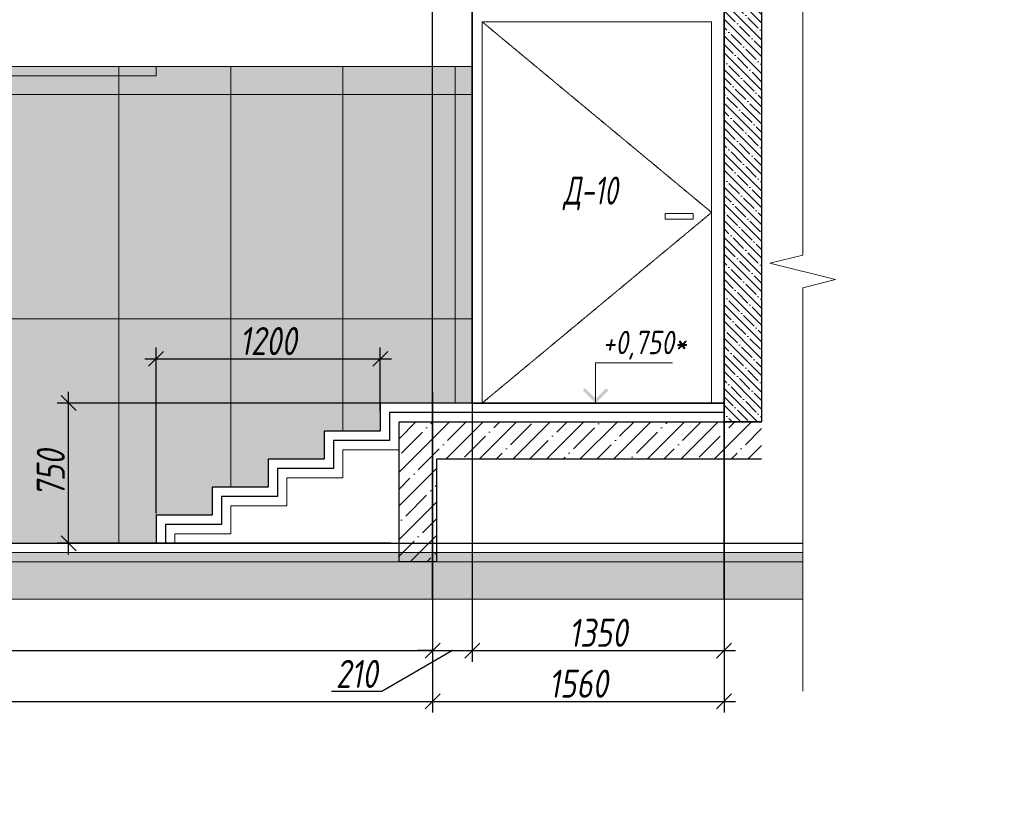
# Model space of a CAD drawing. Header units: millimetres. Extents: x -521669 to 178656, y -69521 to 500758.
# Tile 32 of 256: x -411556 to -406286, y 459615 to 463754. Entities that reach past the tile are written whole.
import ezdxf
from ezdxf import colors
from ezdxf.entities.mleader import LeaderData, LeaderLine
from ezdxf.math import Vec2, Vec3

# ---------------------------------------------------------------- set-up
doc = ezdxf.new("R2010")
doc.units = ezdxf.units.MM
doc.linetypes.add('( Hidden )', pattern=[0.375, 0.25, -0.125])
doc.linetypes.add('DASHDOT', pattern=[25.4, 12.7, -6.35, 0, -6.35])
doc.layers.get('Defpoints').update_dxf_attribs({"color": 31})
for name, color, linetype, lineweight in [('A-DETL-GENF', 7, 'Continuous', 5), ('dim_obm', 94, 'Continuous', 9), ('dim_razv', 93, 'DASHDOT', 9), ('wall_obm', 172, 'Continuous', 40), ('Двери', 7, 'Continuous', 5), ('Отделка стен', 253, 'Continuous', 0)]:
    doc.layers.add(name, color=color, linetype=linetype, lineweight=lineweight)
doc.styles.add('fl_iso paper', font='isocpeur.ttf', dxfattribs={"width": 0.8, "oblique": 10})
doc.styles.add('In tre', font='isocpeur.ttf', dxfattribs={"width": 0.8, "oblique": 10})
doc.dimstyles.new('In tre 1_50', dxfattribs={"dimtxt": 150, "dimasz": 80, "dimexe": 60, "dimexo": 10, "dimgap": 20, "dimtad": 1, "dimdec": 0, "dimrnd": 5, "dimzin": 0, "dimdsep": 46, "dimtxsty": 'fl_iso paper', "dimblk": 'OBLIQUE', "dimcen": 0, "dimdle": 60, "dimadec": 0, "dimazin": 0, "dimtfac": 1, "dimtdec": 0, "dimtofl": 0, "dimtmove": 1, "dimatfit": 1, "dimfxl": 40, "dimtolj": 1, "dimtzin": 0, "dimarcsym": 1})
pattern_1 = [(352.5, (-529321.89, 450562.86), (100.42605, 107.2144), [0, -115.824, 0, -129.54, 0, -123.825]), (322.5, (-529321.89, 450562.86), (247.41986, 56.70328), [0, -62.484, 0, -104.394, 0, -40.005]), (282.5, (-529388.16, 450629.14), (168.0997, -167.48995), [0, -38.1, 0, -137.16, 0, -179.07]), (272.5, (-529388.16, 450629.14), (209.26523, -114.68433), [0, -19.05, 0, -89.916, 0, -102.87])]

# ---------------------------------------------------------------- blocks, each defined once
blk = doc.blocks.new('*U11937')
at = {"color": 0, "linetype": 'ByBlock', "lineweight": -2}
for p, q in [((0, 0), (-6, 0)), ((80.34, 0), (0, 0)), ((167.69, 0), (87.34, 0)), ((167.69, 0), (173.69, 0))]:
    blk.add_line(p, q, dxfattribs=at)
blk.add_lwpolyline([(87.34, 0), (85.59, -7), (82.09, 7), (80.34, 0)], dxfattribs=at)
blk = doc.blocks.new('*U12430')
at = {"layer": 'A-DETL-GENF'}
h = blk.add_hatch(dxfattribs=at)
h.set_pattern_fill('ANSI35', color=256, scale=10, style=0)
h.set_pattern_definition([(45, (40480.45, 4e-10), (-44.90128, 44.90128), []), (45, (40525.35, 4e-10), (-44.90128, 44.90128), [79.375, -15.875, 0, -15.875])])
h.paths.add_polyline_path([(0, -100), (40900.9, -100), (40900.9, -50), (0, -50)])
h = blk.add_hatch(dxfattribs=at)
h.set_pattern_fill('ANSI35', color=256, scale=20, style=0)
h.set_pattern_definition([(45, (40480.45, 4e-10), (-89.80256, 89.80256), []), (45, (40570.25, 4e-10), (-89.80256, 89.80256), [158.75, -31.75, 0, -31.75])])
h.paths.add_polyline_path([(0, -300), (40900.9, -300), (40900.9, -100), (0, -100)])
at = {"lineweight": 13}
blk.add_lwpolyline([(0, -50), (40900.9, -50), (40900.9, 0), (0, 0)], close=True, dxfattribs=at)
at = {"lineweight": 30}
blk.add_lwpolyline([(0, 0), (40900.9, 0)], dxfattribs=at)
at = {"layer": 'A-DETL-GENF'}
for points in [[(0, -100), (40900.9, -100), (40900.9, -50), (0, -50)], [(0, -300), (40900.9, -300), (40900.9, -100), (0, -100)]]:
    blk.add_lwpolyline(points, close=True, dxfattribs=at)
blk = doc.blocks.new('*U12440')
at = {"layer": 'A-DETL-GENF'}
h = blk.add_hatch(dxfattribs=at)
h.set_pattern_fill('ANSI35', color=256, scale=10, style=0)
h.set_pattern_definition([(45, (0, 1730.735), (-44.9013, 44.9013), []), (45, (44.9, 1730.735), (-44.9013, 44.9013), [79.375, -15.875, 0, -15.875])])
h.paths.add_polyline_path([(0, 0), (200, 0), (200, 2350.1), (0, 2350.1)])
at = {"layer": 'A-DETL-GENF', "lineweight": 30}
blk.add_lwpolyline([(0, 0), (200, 0), (200, 2350.1), (0, 2350.1)], close=True, dxfattribs=at)
blk = doc.blocks.new('_Oblique')
at = {"color": 0, "linetype": 'ByBlock', "lineweight": -2}
blk.add_line((-0.5, -0.5), (0.5, 0.5), dxfattribs=at)
blk = doc.blocks.new('*D12328')
at = {"layer": 'Defpoints', "color": 0, "linetype": 'ByBlock', "transparency": 16777216}
for p in [(-427755.6, 460978.1), (-409345.6, 460754.8), (-409345.6, 460107)]:
    blk.add_point(p, dxfattribs=at)
at = {"layer": 'dim_razv', "color": 0, "linetype": 'ByBlock', "lineweight": -2, "transparency": 16777216}
for p, q in [((-427755.6, 460968.1), (-427755.6, 460047)), ((-409345.6, 460744.8), (-409345.6, 460047)), ((-427815.6, 460107), (-409285.6, 460107))]:
    blk.add_line(p, q, dxfattribs=at)
at = {"layer": 'dim_razv', "color": 0, "linetype": 'ByBlock', "lineweight": -2, "transparency": 16777216, "xscale": 80, "yscale": 80, "zscale": 80, "rotation": 180}
blk.add_blockref('_Oblique', (-427755.6, 460107), dxfattribs=at)
at = {"layer": 'dim_razv', "color": 0, "linetype": 'ByBlock', "lineweight": -2, "transparency": 16777216, "xscale": 80, "yscale": 80, "zscale": 80}
blk.add_blockref('_Oblique', (-409345.6, 460107), dxfattribs=at)
at = {"layer": 'dim_razv', "color": 0, "linetype": 'ByBlock', "transparency": 16777216, "insert": (-418550.6, 460202), "char_height": 150, "attachment_point": 5, "style": 'fl_iso paper'}
blk.add_mtext('\\A1;18410', dxfattribs=at)
blk = doc.blocks.new('*D12407')
at = {"layer": 'Defpoints', "color": 0, "linetype": 'ByBlock', "transparency": 16777216}
for p in [(-417487.5, 461203.2), (-409345.6, 461088.9), (-409345.6, 460379.1)]:
    blk.add_point(p, dxfattribs=at)
at = {"layer": 'dim_razv', "color": 0, "linetype": 'ByBlock', "lineweight": -2, "transparency": 16777216}
for p, q in [((-417487.5, 461193.2), (-417487.5, 460319.1)), ((-409345.6, 461078.9), (-409345.6, 460319.1)), ((-417547.5, 460379.1), (-409285.6, 460379.1))]:
    blk.add_line(p, q, dxfattribs=at)
at = {"layer": 'dim_razv', "color": 0, "linetype": 'ByBlock', "lineweight": -2, "transparency": 16777216, "xscale": 80, "yscale": 80, "zscale": 80, "rotation": 180}
blk.add_blockref('_Oblique', (-417487.5, 460379.1), dxfattribs=at)
at = {"layer": 'dim_razv', "color": 0, "linetype": 'ByBlock', "lineweight": -2, "transparency": 16777216, "xscale": 80, "yscale": 80, "zscale": 80}
blk.add_blockref('_Oblique', (-409345.6, 460379.1), dxfattribs=at)
at = {"layer": 'dim_razv', "color": 0, "linetype": 'ByBlock', "transparency": 16777216, "insert": (-413416.5, 460474.1), "char_height": 150, "attachment_point": 5, "style": 'fl_iso paper'}
blk.add_mtext('\\A1;8140', dxfattribs=at)
blk = doc.blocks.new('*U12263')
at = {"layer": 'dim_razv', "true_color": 0xffffff, "transparency": 33554559}
h = blk.add_hatch(color=7, dxfattribs=at)
h.dxf.hatch_style = 1
h.paths.add_polyline_path([(0, 0), (36900, 0), (36900, 50), (0, 50)])
at = {"lineweight": 20, "transparency": 33554559}
blk.add_lwpolyline([(0, 0), (36900, 0), (36900, 50), (0, 50)], close=True, dxfattribs=at)
blk = doc.blocks.new('*D12438')
at = {"layer": 'Defpoints', "color": 0, "linetype": 'ByBlock', "transparency": 16777216}
for p in [(-411294.2, 461703.1), (-409534.7, 461703.1), (-409560.1, 460953.2)]:
    blk.add_point(p, dxfattribs=at)
at = {"layer": 'dim_razv', "color": 0, "linetype": 'ByBlock', "lineweight": -2, "transparency": 16777216}
for p, q in [((-411294.2, 460893.2), (-411294.2, 461763.1)), ((-409544.7, 461703.1), (-411354.2, 461703.1)), ((-409570.1, 460953.2), (-411354.2, 460953.2))]:
    blk.add_line(p, q, dxfattribs=at)
at = {"layer": 'dim_razv', "color": 0, "linetype": 'ByBlock', "lineweight": -2, "transparency": 16777216, "xscale": 80, "yscale": 80, "zscale": 80}
for p, rotation in [((-411294.2, 461703.1), 90), ((-411294.2, 460953.2), 270)]:
    blk.add_blockref('_Oblique', p, dxfattribs=dict(at, rotation=rotation))
at = {"layer": 'dim_razv', "color": 0, "linetype": 'ByBlock', "transparency": 16777216, "insert": (-411389.2, 461328.2), "char_height": 150, "attachment_point": 5, "rotation": 90, "style": 'fl_iso paper'}
blk.add_mtext('\\A1;750', dxfattribs=at)
blk = doc.blocks.new('*D12439')
at = {"layer": 'Defpoints', "color": 0, "linetype": 'ByBlock', "transparency": 16777216}
for p in [(-409625.6, 461939.8), (-409625.6, 461649.3), (-410825.6, 461103.1)]:
    blk.add_point(p, dxfattribs=at)
at = {"layer": 'dim_razv', "color": 0, "linetype": 'ByBlock', "lineweight": -2, "transparency": 16777216}
for p, q in [((-410825.6, 461113.1), (-410825.6, 461999.8)), ((-409625.6, 461659.3), (-409625.6, 461999.8)), ((-410885.6, 461939.8), (-409565.6, 461939.8))]:
    blk.add_line(p, q, dxfattribs=at)
at = {"layer": 'dim_razv', "color": 0, "linetype": 'ByBlock', "lineweight": -2, "transparency": 16777216, "xscale": 80, "yscale": 80, "zscale": 80, "rotation": 180}
blk.add_blockref('_Oblique', (-410825.6, 461939.8), dxfattribs=at)
at = {"layer": 'dim_razv', "color": 0, "linetype": 'ByBlock', "lineweight": -2, "transparency": 16777216, "xscale": 80, "yscale": 80, "zscale": 80}
blk.add_blockref('_Oblique', (-409625.6, 461939.8), dxfattribs=at)
at = {"layer": 'dim_razv', "color": 0, "linetype": 'ByBlock', "transparency": 16777216, "insert": (-410225.6, 462034.8), "char_height": 150, "attachment_point": 5, "style": 'fl_iso paper'}
blk.add_mtext('\\A1;1200', dxfattribs=at)
blk = doc.blocks.new('*D12441')
at = {"layer": 'Defpoints', "color": 0, "linetype": 'ByBlock', "transparency": 16777216}
for p in [(-407785.6, 461753.6), (-409345.6, 460504.9), (-407785.6, 460107)]:
    blk.add_point(p, dxfattribs=at)
at = {"layer": 'dim_razv', "color": 0, "linetype": 'ByBlock', "lineweight": -2, "transparency": 16777216}
for p, q in [((-407785.6, 461743.6), (-407785.6, 460047)), ((-409345.6, 460494.9), (-409345.6, 460047)), ((-409405.6, 460107), (-407725.6, 460107))]:
    blk.add_line(p, q, dxfattribs=at)
at = {"layer": 'dim_razv', "color": 0, "linetype": 'ByBlock', "lineweight": -2, "transparency": 16777216, "xscale": 80, "yscale": 80, "zscale": 80, "rotation": 180}
blk.add_blockref('_Oblique', (-409345.6, 460107), dxfattribs=at)
at = {"layer": 'dim_razv', "color": 0, "linetype": 'ByBlock', "lineweight": -2, "transparency": 16777216, "xscale": 80, "yscale": 80, "zscale": 80}
blk.add_blockref('_Oblique', (-407785.6, 460107), dxfattribs=at)
at = {"layer": 'dim_razv', "color": 0, "linetype": 'ByBlock', "transparency": 16777216, "insert": (-408565.6, 460202), "char_height": 150, "attachment_point": 5, "style": 'fl_iso paper'}
blk.add_mtext('\\A1;1560', dxfattribs=at)
blk = doc.blocks.new('*D12442')
at = {"layer": 'Defpoints', "color": 0, "linetype": 'ByBlock', "transparency": 16777216}
for p in [(-409133.5, 461768.9), (-407785.6, 461753.6), (-407785.6, 460379.1)]:
    blk.add_point(p, dxfattribs=at)
at = {"layer": 'dim_razv', "color": 0, "linetype": 'ByBlock', "lineweight": -2, "transparency": 16777216}
for p, q in [((-409133.5, 461758.9), (-409133.5, 460319.1)), ((-407785.6, 461743.6), (-407785.6, 460319.1)), ((-409193.5, 460379.1), (-407725.6, 460379.1))]:
    blk.add_line(p, q, dxfattribs=at)
at = {"layer": 'dim_razv', "color": 0, "linetype": 'ByBlock', "lineweight": -2, "transparency": 16777216, "xscale": 80, "yscale": 80, "zscale": 80, "rotation": 180}
blk.add_blockref('_Oblique', (-409133.5, 460379.1), dxfattribs=at)
at = {"layer": 'dim_razv', "color": 0, "linetype": 'ByBlock', "lineweight": -2, "transparency": 16777216, "xscale": 80, "yscale": 80, "zscale": 80}
blk.add_blockref('_Oblique', (-407785.6, 460379.1), dxfattribs=at)
at = {"layer": 'dim_razv', "color": 0, "linetype": 'ByBlock', "transparency": 16777216, "insert": (-408459.6, 460474.1), "char_height": 150, "attachment_point": 5, "style": 'fl_iso paper'}
blk.add_mtext('\\A1;1350', dxfattribs=at)
blk = doc.blocks.new('*D12443')
at = {"layer": 'Defpoints', "color": 0, "linetype": 'ByBlock', "transparency": 16777216}
for p in [(-409345.6, 461768.9), (-409133.5, 461218.5), (-409133.5, 460379.1)]:
    blk.add_point(p, dxfattribs=at)
at = {"layer": 'dim_razv', "color": 0, "linetype": 'ByBlock', "lineweight": -2, "transparency": 16777216}
for p, q in [((-409345.6, 461758.9), (-409345.6, 460319.1)), ((-409133.5, 461208.5), (-409133.5, 460319.1)), ((-409239.6, 460379.1), (-409616.7, 460159.1)), ((-409345.6, 460379.1), (-409425.6, 460379.1)), ((-409345.6, 460379.1), (-409133.5, 460379.1)), ((-409133.5, 460379.1), (-409053.5, 460379.1)), ((-409616.7, 460159.1), (-409887.1, 460159.1))]:
    blk.add_line(p, q, dxfattribs=at)
at = {"layer": 'dim_razv', "color": 0, "linetype": 'ByBlock', "lineweight": -2, "transparency": 16777216, "xscale": 80, "yscale": 80, "zscale": 80}
blk.add_blockref('_Oblique', (-409345.6, 460379.1), dxfattribs=at)
at = {"layer": 'dim_razv', "color": 0, "linetype": 'ByBlock', "lineweight": -2, "transparency": 16777216, "xscale": 80, "yscale": 80, "zscale": 80, "rotation": 180}
blk.add_blockref('_Oblique', (-409133.5, 460379.1), dxfattribs=at)
at = {"layer": 'dim_razv', "color": 0, "linetype": 'ByBlock', "transparency": 16777216, "insert": (-409751.9, 460254.1), "char_height": 150, "attachment_point": 5, "style": 'fl_iso paper'}
blk.add_mtext('\\A1;210', dxfattribs=at)

msp = doc.modelspace()

# ---------------------------------------------------------------- hatches: boundary and pattern name
at = {"layer": 'A-DETL-GENF'}
h = msp.add_hatch(dxfattribs=at)
h.set_pattern_fill('ANSI35', color=256, scale=20, style=0)
h.set_pattern_definition([(45, (-577353.44, 465746.09), (-89.80256, 89.80256), []), (45, (-577263.64, 465746.09), (-89.80256, 89.80256), [158.75, -31.75, 0, -31.75])])
h.paths.add_polyline_path([(-407585.6, 461403.2), (-407585.6, 461603.1), (-409525.6, 461603.1), (-409525.6, 460853.2), (-409325.6, 460853.2), (-409325.6, 461403.2)])
at = {"layer": 'dim_obm', "true_color": 0x000000}
msp.add_hatch(color=18, dxfattribs=at).paths.add_polyline_path([(-408405.3, 461771.2), (-408473.3, 461703.1), (-408541.4, 461771.2), (-408529.8, 461782.7), (-408473.3, 461726.2), (-408416.8, 461782.7)], flags=0)
at = {"layer": 'dim_razv', "true_color": 0xeceae4, "transparency": 33554687}
h = msp.add_hatch(dxfattribs=at)
h.set_pattern_fill('AR-SAND', color=254, scale=3, angle=315)
h.set_pattern_definition([(352.5, (122232.77, 505553.85), (100.426047, 107.214405), [0, -115.824, 0, -129.54, 0, -123.825]), (322.5, (122232.77, 505553.85), (247.419855, 56.70328), [0, -62.484, 0, -104.394, 0, -40.005]), (282.5, (122166.5, 505620.12), (168.099694, -167.489948), [0, -38.1, 0, -137.16, 0, -179.07]), (272.5, (122166.5, 505620.12), (209.265234, -114.68433), [0, -19.05, 0, -89.916, 0, -102.87])])
h.paths.add_polyline_path([(-448245.6, 463153.2), (-448245.6, 461103.2)])
h.paths.add_polyline_path([(-447445.6, 463153.2), (-446445.6, 463153.2), (-446445.6, 461753.2), (-447445.6, 461753.2)], flags=16)
h.paths.add_polyline_path([(-446245.6, 463153.2), (-445095.6, 463153.2), (-445095.6, 461103.2), (-446245.6, 461103.2)], flags=16)
h.paths.add_polyline_path([(-444510.7, 463453.2), (-442810.7, 463453.2), (-442810.7, 460953.2), (-444510.7, 460953.2)])
h.paths.add_polyline_path([(-442225.6, 460953.2), (-442225.6, 463133.2), (-440265.6, 463133.2), (-440265.6, 460953.2)])
h.paths.add_polyline_path([(-439495.6, 463153.2), (-439795.6, 463153.2), (-439795.6, 461103.2), (-439495.6, 461103.2)], flags=16)
h.paths.add_polyline_path([(-439295.6, 463153.2), (-437695.6, 463153.2), (-437695.6, 461103.2), (-439295.6, 461103.2)], flags=16)
h.paths.add_polyline_path([(-437495.6, 463153.2), (-436045.6, 463153.2), (-436045.6, 460953.2), (-437495.6, 460953.2)])
h.paths.add_polyline_path([(-433695.6, 463153.2), (-431695.6, 463153.2), (-431695.6, 461103.2), (-433695.6, 461103.2)], flags=16)
h.paths.add_polyline_path([(-424620.7, 462357), (-423870.7, 462357), (-423870.7, 461007), (-424620.7, 461007)], flags=16)
h.paths.add_polyline_path([(-417537.5, 461203.2), (-417537.5, 461303.2), (-417437.5, 461303.2), (-417437.5, 461203.2)], flags=16)
edge = h.paths.add_edge_path(flags=0)
edge.add_arc((-417487.5, 461253.2), 28.4, 0, 360)
edge = h.paths.add_edge_path(flags=0)
edge.add_arc((-417501, 461253.2), 3.95, 0, 360)
edge = h.paths.add_edge_path(flags=0)
edge.add_arc((-417473.9, 461253.2), 3.95, 0, 360)
h.paths.add_polyline_path([(-410502.4, 460953.2), (-410825.6, 460953.2), (-410825.6, 461103.1), (-410525.6, 461103.1), (-410525.6, 461253.1), (-410225.6, 461253.1), (-410225.6, 461403.1), (-409925.6, 461403.1), (-409925.6, 461553.1), (-409625.6, 461553.1), (-409625.6, 461703.1), (-409133.5, 461703.1), (-409133.5, 463503.2), (-447845.6, 463503.2), (-447845.6, 461703.1), (-447445.6, 461703.1), (-447445.6, 461553.1), (-447145.6, 461553.1), (-447145.6, 461403.1), (-446845.6, 461403.1), (-446845.6, 461253.1), (-446545.6, 461253.1), (-446545.6, 461103.1), (-446245.6, 461103.1), (-446245.6, 460953.2)])
at = {"layer": 'dim_razv', "true_color": 0xcccccc}
h = msp.add_hatch(dxfattribs=at)
h.set_pattern_fill('AR-SAND', color=254, scale=3, angle=315)
h.set_pattern_definition(pattern_1)
h.paths.add_polyline_path([(-407951.9, 462716.5), (-408101.9, 462716.5), (-408101.9, 462686.5), (-407951.9, 462686.5)])
h = msp.add_hatch(dxfattribs=at)
h.set_pattern_fill('AR-SAND', color=254, scale=3, angle=315)
h.set_pattern_definition(pattern_1)
h.paths.add_polyline_path([(-407951.9, 462716.5), (-408101.9, 462716.5), (-408101.9, 462686.5), (-407951.9, 462686.5)])
h = msp.add_hatch(dxfattribs=at)
h.set_pattern_fill('AR-SAND', color=254, scale=3, angle=315)
h.set_pattern_definition(pattern_1)
h.paths.add_polyline_path([(-407951.9, 462716.5), (-408101.9, 462716.5), (-408101.9, 462686.5), (-407951.9, 462686.5)])
h = msp.add_hatch(dxfattribs=at)
h.set_pattern_fill('AR-SAND', color=254, scale=3, angle=315)
h.set_pattern_definition(pattern_1)
h.paths.add_polyline_path([(-407951.9, 462716.5), (-408101.9, 462716.5), (-408101.9, 462686.5), (-407951.9, 462686.5)])

# ---------------------------------------------------------------- linework, layer by layer
at = {"lineweight": 30}
for points in [[(-409345.6, 460653.2), (-409345.6, 464626.8)], [(-407785.6, 460653.2), (-407785.6, 464626.8)], [(-407785.6, 461703.1), (-409625.6, 461703.1), (-409625.6, 461553.1), (-409925.6, 461553.1), (-409925.6, 461403.1), (-410225.6, 461403.1), (-410225.6, 461253.1), (-410525.6, 461253.1), (-410525.6, 461103.1), (-410825.6, 461103.1), (-410825.6, 460953.2), (-409525.6, 460953.2)], [(-407785.6, 461653.1), (-409575.6, 461653.1), (-409575.6, 461503.1), (-409875.6, 461503.1), (-409875.6, 461353.1), (-410175.6, 461353.1), (-410175.6, 461203.1), (-410475.6, 461203.1), (-410475.6, 461053.1), (-410775.6, 461053.1), (-410775.6, 460953.2)]]:
    msp.add_lwpolyline(points, dxfattribs=at)
at = {"lineweight": 35}
msp.add_lwpolyline([(-409133.5, 463803.1), (-407785.6, 463803.1), (-407785.6, 461703.1), (-409133.5, 461703.1)], close=True, dxfattribs=at)
at = {"lineweight": 13}
for points in [[(-409080.7, 463743.1), (-407852.7, 463743.1), (-407852.7, 461703.1), (-409080.7, 461703.1)], [(-409080.7, 463743.1), (-407852.7, 463743.1), (-407852.7, 461703.1), (-409080.7, 461703.1)], [(-409080.7, 463743.1), (-407852.7, 463743.1), (-407852.7, 461703.1), (-409080.7, 461703.1)], [(-409080.7, 463743.1), (-407852.7, 463743.1), (-407852.7, 461703.1), (-409080.7, 461703.1)], [(-407852.7, 463743.1), (-409080.7, 463743.1), (-409080.7, 461703.1), (-407852.7, 461703.1)], [(-407951.9, 462716.5), (-408101.9, 462716.5), (-408101.9, 462686.5), (-407951.9, 462686.5)], [(-407951.9, 462716.5), (-408101.9, 462716.5), (-408101.9, 462686.5), (-407951.9, 462686.5)], [(-407951.9, 462716.5), (-408101.9, 462716.5), (-408101.9, 462686.5), (-407951.9, 462686.5)], [(-407951.9, 462716.5), (-408101.9, 462716.5), (-408101.9, 462686.5), (-407951.9, 462686.5)]]:
    msp.add_lwpolyline(points, close=True, dxfattribs=at)
at = {"linetype": '( Hidden )', "lineweight": 13, "ltscale": 10}
msp.add_lwpolyline([(-409080.7, 463743.1), (-407852.7, 462723.1), (-409080.7, 461703.1)], dxfattribs=at)
at = {"lineweight": 13}
for points in [[(-407785.6, 461603.1), (-409525.6, 461603.1), (-409525.6, 461453.1), (-409825.6, 461453.1), (-409825.6, 461303.1), (-410125.6, 461303.1), (-410125.6, 461153.1), (-410425.6, 461153.1), (-410425.6, 461003.1), (-410725.6, 461003.1), (-410725.6, 460953.2)], [(-409325.6, 461403.2), (-409325.6, 460853.2), (-409525.6, 460853.2), (-409525.6, 461603.1), (-409325.6, 461603.1), (-409325.6, 461603.1)]]:
    msp.add_lwpolyline(points, dxfattribs=at)
msp.add_lwpolyline([(-407585.6, 461403.2), (-409325.6, 461403.2), (-409325.6, 460853.2), (-409525.6, 460853.2), (-409525.6, 461603.1), (-407585.6, 461603.1)])
at = {"layer": 'dim_obm', "color": 18, "true_color": 0x000000}
msp.add_lwpolyline([(-408473.3, 461703.1), (-408473.3, 461783.1), (-408473.3, 461918.6), (-408062.4, 461918.6)], dxfattribs=at)
at = {"layer": 'Отделка стен', "transparency": 33554687}
for points in [[(-411625.6, 463503.2), (-411625.6, 463353.2), (-411025.6, 463353.2), (-411025.6, 463503.2)], [(-411025.6, 463503.2), (-411025.6, 463353.2), (-410425.6, 463353.2), (-410425.6, 463503.2)], [(-410425.6, 463503.2), (-410425.6, 463353.2), (-409825.6, 463353.2), (-409825.6, 463503.2)], [(-409825.6, 463503.2), (-409825.6, 463353.2), (-409225.6, 463353.2), (-409225.6, 463503.2)], [(-411625.6, 463353.2), (-411625.6, 462153.2), (-411025.6, 462153.2), (-411025.6, 463353.2)], [(-411025.6, 463353.2), (-411025.6, 462153.2), (-410425.6, 462153.2), (-410425.6, 463353.2)], [(-410425.6, 463353.2), (-410425.6, 462153.2), (-409825.6, 462153.2), (-409825.6, 463353.2)], [(-409825.6, 463353.2), (-409825.6, 462153.2), (-409225.6, 462153.2), (-409225.6, 463353.2)], [(-411625.6, 462153.2), (-411625.6, 460953.2), (-411025.6, 460953.2), (-411025.6, 462153.2)]]:
    msp.add_lwpolyline(points, close=True, dxfattribs=at)
for points in [[(-409133.5, 463503.2), (-409225.6, 463503.2), (-409225.6, 463353.2), (-409133.5, 463353.2)], [(-409133.5, 463353.2), (-409225.6, 463353.2), (-409225.6, 462153.2), (-409133.5, 462153.2)], [(-410425.6, 461253.1), (-410425.6, 462153.2), (-411025.6, 462153.2), (-411025.6, 460953.2), (-410502.4, 460953.2)], [(-409825.6, 461553.1), (-409825.6, 462153.2), (-410425.6, 462153.2), (-410425.6, 461253.1)], [(-409225.6, 461703.1), (-409225.6, 462153.2), (-409825.6, 462153.2), (-409825.6, 461553.1)], [(-408238.8, 461703.1), (-408238.8, 461703.1)]]:
    msp.add_lwpolyline(points, dxfattribs=at)

# ---------------------------------------------------------------- block references
at = {"lineweight": 13, "xscale": -25, "yscale": 25, "zscale": 25, "rotation": 90}
msp.add_blockref('*U11937', (-407365.2, 464503.5), dxfattribs=at)
for name, p in [('*U12263', (-447725.6, 463453.2)), ('*U12430', (-448266.1, 460953.2))]:
    msp.add_blockref(name, p)
at = {"layer": 'wall_obm', "xscale": -1}
msp.add_blockref('*U12440', (-407585.6, 461603.1), dxfattribs=at)

# ---------------------------------------------------------------- texts
at = {"layer": 'dim_obm', "color": 18, "true_color": 0x000000, "insert": (-408434.9, 461935.6), "char_height": 125, "attachment_point": 7, "line_spacing_factor": 0.666667, "style": 'fl_iso paper'}
msp.add_mtext('+0,750*', dxfattribs=at)
at = {"layer": 'Двери', "lineweight": 0, "insert": (-408500.8, 462824.6), "char_height": 150, "attachment_point": 5, "style": 'fl_iso paper'}
msp.add_mtext_dynamic_manual_height_columns('{\\W0.7;Д-10}', width=190.261, gutter_width=1350, heights=[0], dxfattribs=at)

# ---------------------------------------------------------------- dimensions: what is measured, and where the dimension line sits
at = {"layer": 'dim_razv', "color": 18, "linetype": 'ByBlock', "true_color": 0x000000}
for base, p1, p2, angle, picture, middle in [((-409625.6, 461939.8), (-410825.6, 461103.1), (-409625.6, 461649.3), 180, '*D12439', (-410225.6, 462034.8)), ((-411294.2, 461703.1), (-409560.1, 460953.2), (-409534.7, 461703.1), 90, '*D12438', (-411389.2, 461328.2))]:
    dim = msp.add_linear_dim(base=base, p1=p1, p2=p2, angle=angle, dimstyle='In tre 1_50', dxfattribs=at)
    dim.commit()
    dim.dimension.update_dxf_attribs({"geometry": picture, "text_midpoint": middle})
dim = msp.add_linear_dim(base=(-409133.5, 460379.1), p1=(-409345.6, 461768.9), p2=(-409133.5, 461218.5), dimstyle='In tre 1_50', dxfattribs=at)
dim.commit()
dim.dimension.update_dxf_attribs({"geometry": '*D12443', "text_midpoint": (-409636.7, 460159.1), "dimtype": 160})
for base, p1, p2, picture, middle in [((-407785.6, 460379.1), (-409133.5, 461768.9), (-407785.6, 461753.6), '*D12442', (-408459.6, 460474.1)), ((-407785.6, 460107), (-409345.6, 460504.9), (-407785.6, 461753.6), '*D12441', (-408565.6, 460202)), ((-409345.6, 460379.1), (-417487.5, 461203.2), (-409345.6, 461088.9), '*D12407', (-413416.5, 460474.1)), ((-409345.6, 460107), (-427755.6, 460978.1), (-409345.6, 460754.8), '*D12328', (-418550.6, 460202))]:
    dim = msp.add_linear_dim(base=base, p1=p1, p2=p2, dimstyle='In tre 1_50', dxfattribs=at)
    dim.commit()
    dim.dimension.update_dxf_attribs({"geometry": picture, "text_midpoint": middle})

# ---------------------------------------------------------------- leaders
at = {"layer": 'dim_razv', "color": 0, "linetype": 'ByBlock'}
ml = msp.add_multileader_mtext('Standard', dxfattribs=at)
ml.set_content('Цифры номера квартиры (аппартаментов), цвет металлический светлый, \\Pвысота номера - 130*мм', style='In tre')
ml.set_leader_properties()
ml.build(insert=Vec2(0, 0))
ml.multileader.update_dxf_attribs({"text_left_attachment_type": 6, "text_right_attachment_type": 6, "dogleg_length": 1, "arrow_head_size": 0, "scale": 50})
ctx = ml.context
ctx.base_point, ctx.scale, ctx.char_height, ctx.arrow_head_size, ctx.landing_gap_size, ctx.plane_origin = Vec3(-433720.8, 465633.9), 50, 150, 0, 4.5, Vec3(-425220.7, 463526.8)
ctx.left_attachment, ctx.right_attachment = 6, 6
notes = []
notes.append((ctx, [(0, (1, 1, 0), (-430299.4, 465633.9), (-1, 0), 50, [(1, [(-430004.1, 463358.4)], 0, [])])]))
ctx.mtext.insert, ctx.mtext.width, ctx.mtext.defined_height, ctx.mtext.flow_direction = Vec3(-433716.3, 465828.9), 3469.079, 696.6, 5
ml = msp.add_multileader_mtext('Standard', dxfattribs=at)
ml.set_content('Отделка дверного полотна и стены над дверным проемом в один цвет,\\Pотделка над дверью - дверным добором', style='In tre')
ml.set_leader_properties()
ml.build(insert=Vec2(0, 0))
ml.multileader.update_dxf_attribs({"text_left_attachment_type": 6, "text_right_attachment_type": 6, "dogleg_length": 1, "arrow_head_size": 0, "scale": 50})
ctx = ml.context
ctx.base_point, ctx.scale, ctx.char_height, ctx.arrow_head_size, ctx.landing_gap_size, ctx.plane_origin = Vec3(-429133.3, 465633.9), 50, 150, 0, 4.5, Vec3(-424866.5, 463292.7)
ctx.left_attachment, ctx.right_attachment = 6, 6
notes.append((ctx, [(1, (1, 1, 0), (-429183.3, 465633.9), (1, 0), 50, [(1, [(-429678.9, 463326.9)], 0, [])])]))
ctx.mtext.insert, ctx.mtext.width, ctx.mtext.defined_height, ctx.mtext.flow_direction = Vec3(-429128.8, 465828.9), 3361.191, 696.6, 5
ml = msp.add_multileader_mtext('Standard', dxfattribs=at)
ml.set_content('Потолок подвесной, реечный\\Pрейка 50х50 белого цвета, шаг рейки 120-125мм', style='In tre')
ml.set_leader_properties()
ml.build(insert=Vec2(0, 0))
ml.multileader.update_dxf_attribs({"text_left_attachment_type": 6, "text_right_attachment_type": 6, "dogleg_length": 1, "arrow_head_size": 0, "scale": 50})
ctx = ml.context
ctx.base_point, ctx.scale, ctx.char_height, ctx.arrow_head_size, ctx.landing_gap_size, ctx.plane_origin = Vec3(-360037, 465488), 50, 150, 0, 4.5, Vec3(-367470.9, 463693.5)
ctx.left_attachment, ctx.right_attachment, ctx.text_align_type = 6, 6, 2
notes.append((ctx, [(0, (1, 1, 0), (-360087, 465488), (1, 0), 50, [(0, [(-361358.5, 463253.2), (-360006.5, 463503.2)], 0, [])])]))
ctx.mtext.insert, ctx.mtext.width, ctx.mtext.defined_height, ctx.mtext.alignment, ctx.mtext.flow_direction = Vec3(-357839.6, 465683), 2509.515, 696.6, 3, 5
ml = msp.add_multileader_mtext('Standard', dxfattribs=at)
ml.set_content('Окраска запотолочного пространства в белый цвет RAL9016', style='In tre')
ml.set_leader_properties()
ml.build(insert=Vec2(0, 0))
ml.multileader.update_dxf_attribs({"text_left_attachment_type": 6, "text_right_attachment_type": 6, "dogleg_length": 1, "arrow_head_size": 0, "scale": 50})
ctx = ml.context
ctx.base_point, ctx.scale, ctx.char_height, ctx.arrow_head_size, ctx.landing_gap_size, ctx.plane_origin = Vec3(-367167.1, 465329.5), 50, 150, 0, 4.5, Vec3(-369056.2, 461638.9)
ctx.left_attachment, ctx.right_attachment, ctx.text_align_type = 6, 6, 2
notes.append((ctx, [(0, (1, 1, 0), (-364171.6, 465329.5), (-1, 0), 50, [(0, [(-363881.3, 463639.5)], 0, [])])]))
ctx.mtext.insert, ctx.mtext.width, ctx.mtext.alignment, ctx.mtext.flow_direction = Vec3(-364226.1, 465509.5), 3148.852, 3, 5
ml = msp.add_multileader_mtext('Standard', dxfattribs=at)
ml.set_content('Потолок подвесной, реечный\\Pрейка 50х50 белого цвета, шаг рейки 120-125мм', style='In tre')
ml.set_leader_properties()
ml.build(insert=Vec2(0, 0))
ml.multileader.update_dxf_attribs({"text_left_attachment_type": 6, "text_right_attachment_type": 6, "dogleg_length": 1, "arrow_head_size": 0, "scale": 50})
ctx = ml.context
ctx.base_point, ctx.scale, ctx.char_height, ctx.arrow_head_size, ctx.landing_gap_size, ctx.plane_origin = Vec3(-436307.9, 465314.5), 50, 150, 0, 4.5, Vec3(-429060.8, 463519.9)
ctx.left_attachment, ctx.right_attachment = 6, 6
notes.append((ctx, [(0, (1, 1, 0), (-434056, 465314.5), (-1, 0), 50, [(1, [(-433873.2, 463496.3)], 0, [])])]))
ctx.mtext.insert, ctx.mtext.width, ctx.mtext.defined_height, ctx.mtext.flow_direction = Vec3(-436303.4, 465509.5), 2509.515, 696.6, 5
ml = msp.add_multileader_mtext('Standard', dxfattribs=at)
ml.set_content('Потолок подвесной, реечный\\Pрейка 50х50 белого цвета, шаг рейки 120-125мм', style='In tre')
ml.set_leader_properties()
ml.build(insert=Vec2(0, 0))
ml.multileader.update_dxf_attribs({"text_left_attachment_type": 6, "text_right_attachment_type": 6, "dogleg_length": 1, "arrow_head_size": 0, "scale": 50})
ctx = ml.context
ctx.base_point, ctx.scale, ctx.char_height, ctx.arrow_head_size, ctx.landing_gap_size, ctx.plane_origin = Vec3(-421828.1, 465321.4), 50, 150, 0, 4.5, Vec3(-413231, 463526.8)
ctx.left_attachment, ctx.right_attachment = 6, 6
notes.append((ctx, [(0, (1, 1, 0), (-419576.2, 465321.4), (-1, 0), 50, [(1, [(-419393.4, 463503.2)], 0, [])])]))
ctx.mtext.insert, ctx.mtext.width, ctx.mtext.defined_height, ctx.mtext.flow_direction = Vec3(-421823.6, 465516.4), 2509.515, 696.6, 5
ml = msp.add_multileader_mtext('Standard', dxfattribs=at)
ml.set_content('Решетка вентиляционная декоративная 850х400 в цвет стен', style='In tre')
ml.set_leader_properties()
ml.build(insert=Vec2(0, 0))
ml.multileader.update_dxf_attribs({"text_left_attachment_type": 6, "text_right_attachment_type": 6, "dogleg_length": 1, "arrow_head_size": 0, "scale": 50})
ctx = ml.context
ctx.base_point, ctx.scale, ctx.char_height, ctx.arrow_head_size, ctx.landing_gap_size, ctx.plane_origin = Vec3(-447419.1, 464983.5), 50, 150, 0, 4.5, Vec3(-439345.6, 462895.8)
ctx.left_attachment, ctx.right_attachment = 6, 6
notes.append((ctx, [(0, (1, 1, 0), (-444511.8, 464983.5), (-1, 0), 50, [(0, [(-444270.7, 463653.2), (-443348.1, 463821.1)], 0, [])])]))
ctx.mtext.insert, ctx.mtext.width, ctx.mtext.defined_height, ctx.mtext.flow_direction = Vec3(-447414.6, 465178.5), 2996.732, 696.6, 5
ml = msp.add_multileader_mtext('Standard', dxfattribs=at)
ml.set_content('Плитка керамогранитная, настенная, размер плитки 600х1200мм, расположить вертикально', style='In tre')
ml.set_leader_properties()
ml.build(insert=Vec2(0, 0))
ml.multileader.update_dxf_attribs({"text_left_attachment_type": 6, "text_right_attachment_type": 6, "dogleg_length": 1, "arrow_head_size": 0, "scale": 50})
ctx = ml.context
ctx.base_point, ctx.scale, ctx.char_height, ctx.arrow_head_size, ctx.landing_gap_size, ctx.plane_origin = Vec3(-439746.9, 464907.7), 50, 150, 0, 4.5, Vec3(-439132.9, 464787.2)
ctx.left_attachment, ctx.right_attachment = 6, 6
notes.append((ctx, [(1, (1, 1, 0), (-439796.9, 464907.7), (1, 0), 50, [(1, [(-440364.2, 463213.8)], 0, [])])]))
ctx.mtext.insert, ctx.mtext.width, ctx.mtext.defined_height, ctx.mtext.flow_direction = Vec3(-439742.4, 465102.7), 3060.297, 696.6, 5
ml = msp.add_multileader_mtext('Standard', dxfattribs=at)
ml.set_content('Плитка керамогранитная, настенная, размер плитки 600х1200мм, расположить вертикально', style='In tre')
ml.set_leader_properties()
ml.build(insert=Vec2(0, 0))
ml.multileader.update_dxf_attribs({"text_left_attachment_type": 6, "text_right_attachment_type": 6, "dogleg_length": 1, "arrow_head_size": 0, "scale": 50})
ctx = ml.context
ctx.base_point, ctx.scale, ctx.char_height, ctx.arrow_head_size, ctx.landing_gap_size, ctx.plane_origin = Vec3(-418257.2, 464907.6), 50, 150, 0, 4.5, Vec3(-416293.1, 464787.2)
ctx.left_attachment, ctx.right_attachment = 6, 6
notes.append((ctx, [(1, (1, 1, 0), (-418307.2, 464907.6), (1, 0), 50, [(1, [(-418874.4, 463213.8)], 0, [])])]))
ctx.mtext.insert, ctx.mtext.width, ctx.mtext.defined_height, ctx.mtext.flow_direction = Vec3(-418252.7, 465102.6), 3060.297, 696.6, 5
ml = msp.add_multileader_mtext('Standard', dxfattribs=at)
ml.set_content('Шкаф пожарный встроенный', style='In tre')
ml.set_leader_properties()
ml.build(insert=Vec2(0, 0))
ml.multileader.update_dxf_attribs({"text_left_attachment_type": 6, "text_right_attachment_type": 6, "dogleg_length": 1, "arrow_head_size": 0, "scale": 50})
ctx = ml.context
ctx.base_point, ctx.scale, ctx.char_height, ctx.arrow_head_size, ctx.landing_gap_size, ctx.plane_origin = Vec3(-423470.2, 459617.2), 50, 150, 0, 4.5, Vec3(-416817.4, 457950.2)
ctx.left_attachment, ctx.right_attachment = 6, 6
notes.append((ctx, [(1, (1, 1, 0), (-423520.2, 459617.2), (1, 0), 50, [(1, [(-424057, 461286)], 0, [])])]))
ctx.mtext.insert, ctx.mtext.width, ctx.mtext.defined_height, ctx.mtext.flow_direction = Vec3(-423465.7, 459812.2), 2509.515, 696.6, 5
ml = msp.add_multileader_mtext('Standard', dxfattribs=at)
ml.set_content('Розетка для уборочного \\Pинвентаря, в цвет стен', style='In tre')
ml.set_leader_properties()
ml.build(insert=Vec2(0, 0))
ml.multileader.update_dxf_attribs({"text_left_attachment_type": 6, "text_right_attachment_type": 6, "dogleg_length": 1, "arrow_head_size": 0, "scale": 50})
ctx = ml.context
ctx.base_point, ctx.scale, ctx.char_height, ctx.arrow_head_size, ctx.landing_gap_size, ctx.plane_origin = Vec3(-420093.4, 459871.1), 50, 150, 0, 4.5, Vec3(-419124, 459608.1)
ctx.left_attachment, ctx.right_attachment = 6, 6
notes.append((ctx, [(0, (1, 1, 0), (-418148.9, 459871.1), (-1, 0), 50, [(1, [(-417537.5, 461203.2)], 0, [])])]))
ctx.mtext.insert, ctx.mtext.width, ctx.mtext.defined_height, ctx.mtext.flow_direction = Vec3(-420088.9, 460066.1), 3060.297, 696.6, 5
ml = msp.add_multileader_mtext('Standard', dxfattribs=at)
ml.set_content('Зеркало на стене, выполнить в один уровень с отделкой стен', style='In tre')
ml.set_leader_properties()
ml.build(insert=Vec2(0, 0))
ml.multileader.update_dxf_attribs({"text_left_attachment_type": 6, "text_right_attachment_type": 6, "dogleg_length": 1, "arrow_head_size": 0, "scale": 50})
ctx = ml.context
ctx.base_point, ctx.scale, ctx.char_height, ctx.arrow_head_size, ctx.landing_gap_size, ctx.plane_origin = Vec3(-447338.5, 459765.9), 50, 150, 0, 4.5, Vec3(-439596.2, 457971.3)
ctx.left_attachment, ctx.right_attachment = 6, 6
notes.append((ctx, [(0, (1, 1, 0), (-444415.9, 459765.9), (-1, 0), 50, [(1, [(-443757.9, 461048.2)], 0, [])])]))
ctx.mtext.insert, ctx.mtext.width, ctx.mtext.defined_height, ctx.mtext.flow_direction = Vec3(-447334, 459960.9), 3043.138, 696.6, 5
ml = msp.add_multileader_mtext('Standard', dxfattribs=at)
ml.set_content('Решетка вентиляционная декоративная 700х550 в цвет стен', style='In tre')
ml.set_leader_properties()
ml.build(insert=Vec2(0, 0))
ml.multileader.update_dxf_attribs({"text_left_attachment_type": 6, "text_right_attachment_type": 6, "dogleg_length": 1, "arrow_head_size": 0, "scale": 50})
ctx = ml.context
ctx.base_point, ctx.scale, ctx.char_height, ctx.arrow_head_size, ctx.landing_gap_size, ctx.plane_origin = Vec3(-434170.8, 459770.9), 50, 150, 0, 4.5, Vec3(-430730.2, 457976.3)
ctx.left_attachment, ctx.right_attachment = 6, 6
notes.append((ctx, [(1, (1, 1, 0), (-434220.8, 459770.9), (1, 0), 50, [(1, [(-434891.8, 461053.2)], 0, [])])]))
ctx.mtext.insert, ctx.mtext.width, ctx.mtext.defined_height, ctx.mtext.flow_direction = Vec3(-434166.3, 459965.9), 2996.732, 696.6, 5
for ctx, leaders in notes:
    for number, flags, end, landing, length, lines in leaders:
        leader = LeaderData()
        leader.index, (leader.has_last_leader_line, leader.has_dogleg_vector, leader.attachment_direction) = number, flags
        leader.last_leader_point, leader.dogleg_vector, leader.dogleg_length = Vec3(end), Vec3(landing), length
        for number, points, colour, breaks in lines:
            line = LeaderLine()
            line.index, line.vertices, line.color, line.breaks = number, Vec3.list(points), colors.encode_raw_color(colour), breaks
            leader.lines.append(line)
        ctx.leaders.append(leader)

doc.saveas('drawing.dxf')
